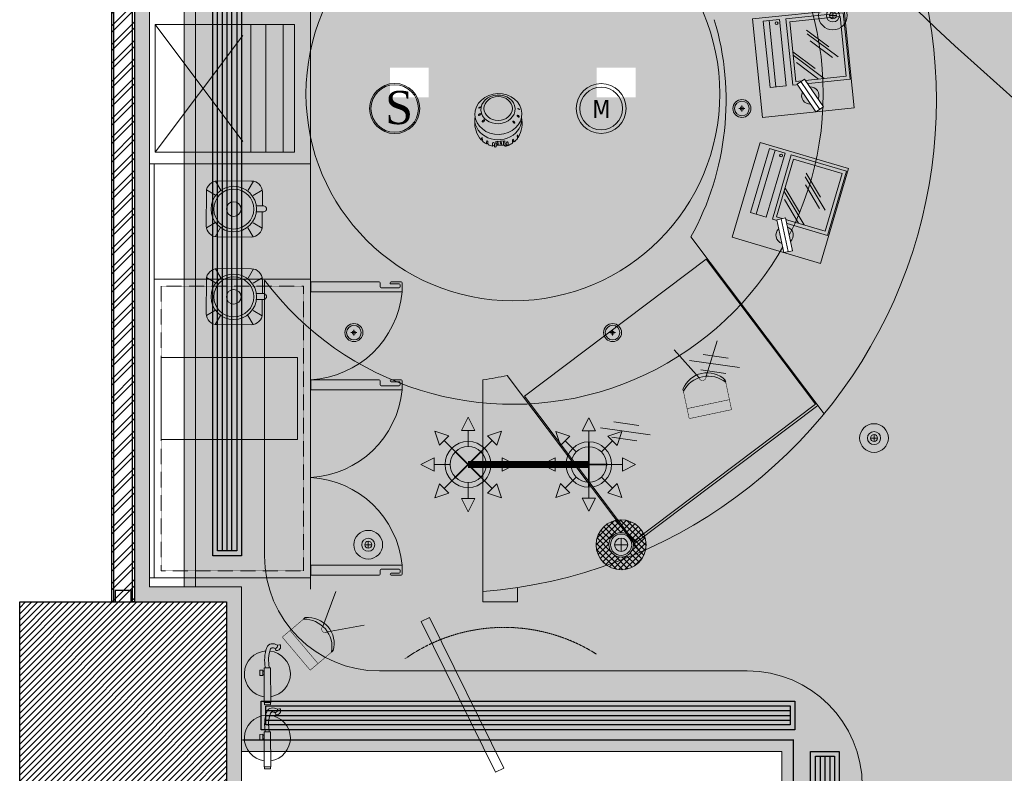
# Model space of a CAD drawing. Header units: millimetres. Extents: x 138182 to 148194, y 4376 to 21165.
# Tile 5 of 9: x 139629 to 143912, y 11531 to 14807. Entities that reach past the tile are written whole.
import ezdxf
from ezdxf.lldxf.tags import DXFTag

# ---------------------------------------------------------------- set-up
doc = ezdxf.new("R2010")
doc.units = ezdxf.units.MM
doc.header["$LTSCALE"] = 2.5
for name, pattern in [('( Hidden )', [0.375, 0.25, -0.125]), ('DASHED', [19.049999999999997, 12.7, -6.35]), ('HIDDEN', [0.375, 0.25, -0.125]), ('HIDDEN2', [4.7624999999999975, 3.174999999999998, -1.587499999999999]), ('HIDDENX2', [19.049999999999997, 12.7, -6.35])]:
    doc.linetypes.add(name, pattern=pattern)
for name, color, linetype, lineweight in [('00-ABM-SPR-68-D', 6, 'Continuous', 0), ('CCTV Legend', 7, 'Continuous', 5), ('Dimension', 40, 'Continuous', 0), ('ELEC', 1, 'Continuous', 5), ('Electrical', 1, 'Continuous', 5), ('ELEVATION 1', 143, 'Continuous', 18), ('FAS Legend', 6, 'Continuous', 0), ('HATCH', 252, 'Continuous', 9), ('HATCH LIGHT', 250, 'Continuous', 0), ('HATCH MEDIUM', 251, 'Continuous', 5), ('MEP CCTV', 3, 'Continuous', 0), ('MUSIC-SPEAKER', 6, 'Continuous', 25), ('Smoke Detector Belw for Celing', 1, 'Continuous', 15), ('Speaker', 1, 'Continuous', 0), ('SPRINKLER PENDANT EXIS.', 6, 'Continuous', 0), ('WALL', 132, 'Continuous', 25), ('WIFI', 6, 'Continuous', 0)]:
    doc.layers.add(name, color=color, linetype=linetype, lineweight=lineweight)
for name, color, linetype in [('2', 2, 'Continuous'), ('FIRE SPRINKLER PIPE', 1, 'Continuous'), ('MEPTEK-HVAC- LINEAR GRILL', 5, 'Continuous')]:
    doc.layers.add(name, color=color, linetype=linetype)
doc.styles.add('style3', font='comic.ttf')
doc.styles.add('Tahoma', font='tahoma.ttf', dxfattribs={"height": 9})
tags = doc.linetypes.add('DOT2', pattern=[3.174999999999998, 0, -3.174999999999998]).pattern_tags.tags
tags[6:7] = [DXFTag(74, 4), DXFTag(75, 0), DXFTag(340, '0'), DXFTag(46, 1.0), DXFTag(50, 0.0), DXFTag(44, 0.0), DXFTag(45, 0.0)]
tags[4:5] = [DXFTag(74, 4), DXFTag(75, 0), DXFTag(340, '0'), DXFTag(46, 1.0), DXFTag(50, 0.0), DXFTag(44, 0.0), DXFTag(45, 0.0)]

# ---------------------------------------------------------------- blocks, each defined once
blk = doc.blocks.new('hatch')
h = blk.add_hatch()
h.set_pattern_fill('FLEX', color=256, scale=10)
h.set_pattern_definition([(0, (-140.1241893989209, -20916.01759239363), (0, 63.5), [63.5, -63.5]), (45, (-76.62418939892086, -20916.01759239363), (0, 63.499999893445), [15.875, -58.052561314, 15.875, -89.80256131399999])])
edge = h.paths.add_edge_path()
edge.add_arc((215877.7525466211, 2464.580589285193), 12279.95709463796, 199.7789586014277, 238.7556541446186, ccw=False)
edge.add_line((204322.2502413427, -1690.863155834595), (203976.0716136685, -1690.863155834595))
edge.add_line((203976.0716136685, -1690.863155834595), (203976.0716136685, -9185.352777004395))
edge.add_line((203976.0716136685, -9185.352777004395), (204226.0716136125, -9185.352777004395))
edge.add_line((204226.0716136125, -9185.352777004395), (204226.0716136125, -9935.352777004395))
edge.add_line((204226.0716136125, -9935.352777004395), (204226.0716136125, -9900.352777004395))
edge.add_line((204226.0716136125, -9900.352777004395), (206576.0716136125, -9900.352777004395))
edge.add_line((206576.0716136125, -9900.352777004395), (206576.0716136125, -14735.35277710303))
edge.add_line((206576.0716136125, -14735.35277710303), (209508.275232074, -14735.35277710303))
edge.add_line((209508.275232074, -14735.35277710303), (209508.275232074, -8034.329115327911))
edge = h.paths.add_edge_path(flags=16)
edge.add_arc((208658.275232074, -12135.35277710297), 500.0000000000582, 270.0000000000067, 359.9999999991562, ccw=False)
edge.add_line((208658.275232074, -12635.35277710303), (207426.0716136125, -12635.35277710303))
edge.add_arc((207426.0716136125, -12135.35277710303), 500, 180, 270, ccw=False)
edge.add_line((206926.0716136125, -12135.35277710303), (206926.0716136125, -10050.35277700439))
edge.add_arc((206427.4942636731, -10048.93012694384), 498.5793796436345, 359.8365115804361, 450.1634884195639)
edge.add_line((206426.0716136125, -9550.352777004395), (204826.0716136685, -9550.352777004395))
edge.add_arc((204826.0716136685, -9050.352777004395), 500, 180, 270, ccw=False)
edge.add_line((204326.0716136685, -9050.352777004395), (204326.0716136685, -7850.770101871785))
edge.add_arc((205406.2731338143, -7041.038865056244), 1350.000000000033, 216.8556406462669, 503.144359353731)
edge.add_line((204326.0716136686, -6231.307628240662), (204326.0716136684, -2641.737441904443))
edge.add_arc((215877.7525466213, 2464.580589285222), 12629.95709463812, 203.84739980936, 236.6434316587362)
edge.add_arc((208658.2752321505, -8502.411733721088), 499.9999999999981, -8.373035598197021e-10, 56.643431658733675, ccw=False)
edge.add_line((209158.2752321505, -8502.411733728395), (209158.275232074, -12135.35277711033))
edge = h.paths.add_edge_path(flags=16)
edge.add_arc((205406.2731338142, -7041.038865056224), 900, 0, 360)
h = blk.add_hatch()
h.set_pattern_fill('GRASS', color=256, scale=5)
h.set_pattern_definition([(90, (0, 0), (-89.8025612, 89.8025612), [23.8125, -155.7926224]), (45, (0, 0), (-89.80256121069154, 89.80256121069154), [23.8125, -103.1875]), (135, (0, 0), (-89.80256121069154, -89.80256121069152), [23.8125, -103.1875])])
edge = h.paths.add_edge_path()
edge.add_arc((208658.2752321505, -8502.411733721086), 500, 359.9999999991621, 416.6434316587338)
edge.add_arc((215877.7525466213, 2464.580589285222), 12629.9570946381, 203.8473998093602, 236.6434316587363, ccw=False)
edge.add_line((204326.0716136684, -2641.737441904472), (204326.0716136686, -6231.307628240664))
edge.add_arc((205406.2731338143, -7041.038865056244), 1350.000000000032, -143.14435935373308, 143.1443593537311, ccw=False)
edge.add_line((204326.0716136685, -7850.770101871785), (204326.0716136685, -9050.352777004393))
edge.add_arc((204826.0716136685, -9050.352777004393), 500, 180, 270)
edge.add_line((204826.0716136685, -9550.352777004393), (206426.0716136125, -9550.352777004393))
edge.add_arc((206426.0716136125, -10050.3527770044), 500.0000000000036, 3.979039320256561e-13, 90, ccw=False)
edge.add_line((206926.0716136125, -10050.35277700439), (206926.0716136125, -12135.35277710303))
edge.add_arc((207426.0716136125, -12135.35277710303), 500, 180, 270)
edge.add_line((207426.0716136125, -12635.35277710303), (208658.275232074, -12635.35277710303))
edge.add_arc((208658.275232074, -12135.352777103), 500.0000000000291, 270.0000000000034, 359.9999999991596)
edge.add_line((209158.275232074, -12135.35277711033), (209158.2752321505, -8502.411733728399))
edge = h.paths.add_edge_path(flags=17)
edge.add_arc((205406.2731338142, -7041.038865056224), 900, 0, 360)
h.paths.add_polyline_path([(204871.1371718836, -7057.170748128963), (205040.0222840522, -7057.170748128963), (205040.0222840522, -6927.646614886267), (204871.1371718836, -6927.646614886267)], flags=16)
h.paths.add_polyline_path([(205771.1371718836, -7057.170748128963), (205940.0222840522, -7057.170748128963), (205940.0222840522, -6927.646614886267), (205771.1371718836, -6927.646614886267)], flags=16)
blk.add_line((203976.0716136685, -9185.352777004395), (203976.0716136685, -1690.863155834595))
blk.add_lwpolyline([(204322.2502413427, -1690.86315583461, 0.1717267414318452), (209508.275232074, -8034.329115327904), (209508.275232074, -14735.35277710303), (206576.0716136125, -14735.35277710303), (206576.0716136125, -9900.352777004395), (204226.0716136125, -9900.352777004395)], format="xyb")
blk.add_lwpolyline([(204326.0716136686, -6231.30762824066), (204326.0716136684, -2641.737441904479, 0.1440845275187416), (208933.199105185, -8084.779282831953, -0.2523121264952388), (209158.2752321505, -8502.411733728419), (209158.275232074, -12135.35277711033, -0.4142135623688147), (208658.275232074, -12635.35277710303), (207426.0716136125, -12635.35277710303, -0.414213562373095), (206926.0716136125, -12135.35277710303), (206926.0716136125, -10050.35277700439, 0.414213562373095), (206426.0716136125, -9550.352777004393), (204826.0716136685, -9550.352777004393, -0.414213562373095), (204326.0716136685, -9050.352777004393), (204326.0716136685, -7850.770101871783, 3.001244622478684)], format="xyb", close=True)
blk.add_circle((205406.2731338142, -7041.038865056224), 900)
blk = doc.blocks.new('A$Cb31a83a8')
at = {"linetype": 'DASHED', "ltscale": 20}
for p, q in [((0, 606.0951333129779, -0.01341032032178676), (0, 416.0951333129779, -0.01341032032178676)), ((554.9505747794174, 606.0951333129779, -0.01341032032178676), (0, 606.0951333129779, -0.01341032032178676)), ((554.9505747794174, 416.0951333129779, -0.01341032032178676), (554.9505747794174, 606.0951333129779, -0.01341032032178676)), ((554.9505747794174, 557.0327770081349, -0.01341032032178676), (0, 557.0327770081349, -0.01341032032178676)), ((554.9505747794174, 482.0327770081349, -0.01341032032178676), (0, 482.0327770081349, -0.01341032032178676)), ((554.9505747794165, 0, -0.01341032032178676), (0, 416.0951333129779, -0.01341032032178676)), ((-9.094947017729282e-13, 0, -0.01341032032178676), (554.9505747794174, 416.0951333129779, -0.01341032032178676))]:
    blk.add_line(p, q, dxfattribs=at)
at = {"linetype": 'DASHED', "ltscale": 20, "elevation": -0.01341032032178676}
blk.add_lwpolyline([(0, 416.0951333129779), (554.9505747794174, 416.0951333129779), (554.9505747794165, 0), (-9.094947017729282e-13, 0)], close=True, dxfattribs=at)
blk = doc.blocks.new('BLENDOR')
for p, q in [((35.04230494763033, 300.0405404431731), (58.21467333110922, 260.5324594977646)), ((43.77481209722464, 300.8415646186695), (191.3748120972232, 300.8415646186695)), ((200.1073192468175, 300.0405404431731), (176.9349508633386, 260.5324594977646)), ((-3.424163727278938, 261.5740717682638), (35.70283583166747, 238.6252160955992)), ((238.5737879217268, 261.5740717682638), (199.4467883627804, 238.6252160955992)), ((-4.22518790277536, 105.2415646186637), (-4.22518790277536, 252.8415646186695)), ((239.3748120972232, 252.8415646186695), (239.3748120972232, 192.8610349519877)), ((211.6205267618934, 192.8610349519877), (241.8409115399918, 192.8610349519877)), ((211.6205267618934, 167.1051421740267), (241.8409115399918, 167.1051421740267)), ((239.3748120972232, 167.1051421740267), (239.3748120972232, 105.241564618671)), ((-3.424163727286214, 96.50905746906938), (35.70283583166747, 119.457913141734)), ((35.04230494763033, 58.04258879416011), (58.21467333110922, 97.55066973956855)), ((200.1073192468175, 58.04258879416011), (176.9349508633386, 97.55066973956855)), ((238.5737879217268, 96.50905746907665), (199.4467883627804, 119.457913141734)), ((191.3748120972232, 57.24156461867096), (43.77481209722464, 57.24156461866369))]:
    blk.add_line(p, q)
for radius in [98.9246781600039, 86.9246781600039, 31.88989332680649]:
    blk.add_circle((115.0754852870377, 178.5009014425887), radius)
for centre, radius, start, end in [((43.77481209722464, 252.8415646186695), 48, 90, 180), ((191.3748120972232, 252.8415646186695), 48, 0, 90), ((244.2242981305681, 179.9830885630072), 13.09664212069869, 259.5146240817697, 100.4853759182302), ((43.77481209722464, 105.2415646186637), 48, 180, 270), ((191.3748120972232, 105.241564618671), 48, 270, 0)]:
    blk.add_arc(centre, radius, start, end)
blk = doc.blocks.new('SDADFGSDF')
for p, q in [((68992.97907923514, 13820.01024217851), (68992.97907923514, 13120.01024217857)), ((70290.58524923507, 13800.01024217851), (70290.58524923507, 13120.01024217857))]:
    blk.add_line(p, q)
for points in [[(70792.97907923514, 13120.01024217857), (70792.97907923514, 13820.01024217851), (68992.97907923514, 13820.01024217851), (68992.97907923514, 13120.01024217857)], [(70792.97907923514, 13800.01024217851), (70792.97907923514, 13820.01024217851), (68992.97907923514, 13820.01024217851), (68992.97907923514, 13800.01024217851)]]:
    blk.add_lwpolyline(points, close=True)
at = {"linetype": 'DASHED', "ltscale": 0.03}
blk.add_lwpolyline([(70260.42567923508, 13770.01024217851), (70260.42567923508, 13150.01024217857), (69023.13864923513, 13150.01024217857), (69023.13864923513, 13770.01024217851)], close=True, dxfattribs=at)
for points in [[(69016.83455463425, 12730.53845641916, -0.4142135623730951), (69012.49755301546, 12734.87545803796), (69012.49755301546, 12769.57147098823, 0.414213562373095), (69008.16055139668, 12773.90847260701), (69008.16055139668, 12773.90847260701, 0.414213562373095), (69003.8235497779, 12769.57147098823), (69003.8235497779, 12730.53845641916), (69003.8235497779, 12726.20145480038, 0.414213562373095), (69008.16055139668, 12721.86445318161), (69047.19356596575, 12721.86445318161), (69047.19356596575, 13118.82458268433), (69003.8235497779, 13118.82458268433), (69003.8235497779, 12821.61549041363, 0.4142135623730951), (69008.16055139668, 12817.27848879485), (69025.50855787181, 12817.27848879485, -0.414213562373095), (69029.8455594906, 12812.94148717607), (69029.8455594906, 12734.87545803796, -0.414213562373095), (69025.50855787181, 12730.53845641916), (69016.83455463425, 12730.53845641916)], [(69840.8730363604, 12730.53845641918, 0.4142135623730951), (69845.21003797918, 12734.87545803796), (69845.21003797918, 12769.57147098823, -0.414213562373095), (69849.54703959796, 12773.90847260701), (69849.54703959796, 12773.90847260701, -0.414213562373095), (69853.88404121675, 12769.57147098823), (69853.88404121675, 12730.53845641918), (69853.88404121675, 12726.20145480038, -0.414213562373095), (69849.54703959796, 12721.86445318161), (69810.51402502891, 12721.86445318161), (69810.51402502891, 13118.82458268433), (69853.88404121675, 13118.82458268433), (69853.88404121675, 12821.61549041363, -0.4142135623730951), (69849.54703959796, 12817.27848879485), (69832.19903312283, 12817.27848879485, 0.414213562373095), (69827.86203150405, 12812.94148717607), (69827.86203150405, 12734.87545803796, 0.414213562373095), (69832.19903312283, 12730.53845641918), (69840.8730363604, 12730.53845641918)], [(70265.87829056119, 12730.53845641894, 0.4142135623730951), (70270.21529217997, 12734.87545803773), (70270.21529217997, 12769.571470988, -0.414213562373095), (70274.55229379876, 12773.9084726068), (70274.55229379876, 12773.9084726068, -0.414213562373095), (70278.88929541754, 12769.571470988), (70278.88929541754, 12730.53845641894), (70278.88929541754, 12726.20145480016, -0.414213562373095), (70274.55229379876, 12721.86445318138), (70235.51927922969, 12721.86445318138), (70235.51927922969, 13118.8245826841), (70278.88929541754, 13118.8245826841), (70278.88929541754, 12821.61549041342, -0.4142135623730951), (70274.55229379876, 12817.27848879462), (70257.2042873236, 12817.27848879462, 0.414213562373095), (70252.86728570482, 12812.94148717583), (70252.86728570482, 12734.87545803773, 0.414213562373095), (70257.2042873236, 12730.53845641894), (70265.87829056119, 12730.53845641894)]]:
    blk.add_lwpolyline(points, format="xyb")
at = {"linetype": 'DOT2', "ltscale": 0.05}
for centre, radius, start, end in [((69008.13682543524, 13141.34443554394), 421.2942968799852, 275.3193321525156, 356.9358527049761), ((69849.57076555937, 13141.34443554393), 421.2942968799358, 183.064147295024, 264.6806678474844), ((70274.57601976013, 13141.34443554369), 421.2942968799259, 183.064147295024, 264.6806678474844)]:
    blk.add_arc(centre, radius, start, end, dxfattribs=at)
blk = doc.blocks.new('fe')
for p, q in [((-120.1766559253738, 44.70558930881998), (-121.9439615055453, 54.24889229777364)), ((-105.5614104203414, 35.20471108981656), (-98.87035802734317, 37.24250937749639))]:
    blk.add_line(p, q)
for points in [[(-22.06789544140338, 14.16045847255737), (128.9422092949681, 14.16045847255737), (128.9422092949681, -14.16045847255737), (-22.06789544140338, -14.16045847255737)], [(128.9422092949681, 13.24089506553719), (138.3485272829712, 13.24089506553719), (138.3485272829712, -13.24089506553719), (128.9422092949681, -13.24089506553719)], [(-11.98682391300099, -20.0721128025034), (11.98682391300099, -20.0721128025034), (11.98682391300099, -32.14981809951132), (-11.98682391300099, -32.14981809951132)], [(-8.052146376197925, -14.16045847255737), (8.052146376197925, -14.16045847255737), (8.052146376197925, -20.0721128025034), (-8.052146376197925, -20.0721128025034)]]:
    blk.add_lwpolyline(points, close=True)
for centre, radius, start, end in [((4.784059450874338, 0), 100, 8.140707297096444, 173.3120532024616), ((-87.77755919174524, 23.6440291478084), 38.64312080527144, 146.9734630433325, 188.4435724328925), ((-119.0950228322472, 54.7764816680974), 2.897378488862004, 111.4977863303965, 190.4916351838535), ((-117.3282643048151, 33.09549404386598), 11.95439864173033, 10.16238508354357, 103.7845410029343), ((-113.8758932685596, 41.52544804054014), 17.13919037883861, 353.9086583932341, 111.4977863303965), ((-101.5939094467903, 21.59307063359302), 24.67537348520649, 188.4435724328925, 251.1420191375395), ((-87.77755919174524, 23.6440291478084), 21.21119354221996, 146.9734630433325, 188.4435724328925), ((-101.5939094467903, 21.59307063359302), 7.24344622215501, 188.4435724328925, 251.1420191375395), ((-53.43427734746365, 152.4164030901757), 146.6477502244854, 249.8567409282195, 282.3503720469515), ((-99.71449078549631, 40.01419514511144), 2.897378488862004, 286.9384141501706, 353.9086583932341), ((-54.14073894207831, 149.9862411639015), 161.5506348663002, 249.9338390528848, 281.4510814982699), ((4.784059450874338, 0), 100, 183.6163695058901, 351.8592927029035)]:
    blk.add_arc(centre, radius, start, end)
blk = doc.blocks.new('pos')
blk.add_line((206081.2549899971, 97081.16222374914), (206370.8199452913, 97081.1622237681))
for points in [[(206370.819945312, 97036.09617025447), (206370.8199452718, 97106.6343474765), (206081.2549899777, 97106.63434748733), (206081.2549900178, 97036.09617023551)], [(206080.6152871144, 96757.04897257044), (206371.0268744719, 96757.048972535), (206371.0268744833, 97007.66610385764), (206080.6152871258, 97007.66610386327)], [(206095.6152871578, 96992.66610386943), (206095.6152871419, 96772.04897257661), (206356.0268744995, 96772.04897256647), (206356.0268745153, 96992.66610388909)]]:
    blk.add_lwpolyline(points, close=True)
for points in [[(206209.6190680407, 96992.09264427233), (206095.6152871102, 96868.17520323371)], [(206177.1360794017, 96981.74194153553), (206095.6152871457, 96893.13217896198)], [(206225.3264706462, 96992.66610387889), (206143.1764979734, 96903.37244786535)], [(206297.0379891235, 96922.50196073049), (206183.034208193, 96798.58451969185)], [(206312.7453916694, 96923.07542036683), (206230.5954189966, 96833.78176429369)], [(206264.5550004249, 96912.15125802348), (206183.0342081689, 96823.54149542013)]]:
    blk.add_lwpolyline(points)
blk.add_circle((206356.0076360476, 97049.74419047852), 6.269561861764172)
for start, end in [(59.53194584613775, 177.1175046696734), (239.5319458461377, 357.1175046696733)]:
    blk.add_arc((206028.2292604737, 96936.58282921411), 37.63499350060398, start, end)
blk.add_wipeout([(206101.74856004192, 96954.05760205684), (206083.24430268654, 96988.38823647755), (205954.70996098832, 96919.10805631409), (205973.21421834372, 96884.7774218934)])
for p, q in [((206083.2443026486, 96988.38823648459), (205954.7099609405, 96919.10805633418)), ((205963.9620895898, 96901.9427391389), (206092.4964313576, 96971.22291928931)), ((206101.7485600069, 96954.05760209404), (206083.2443026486, 96988.38823648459)), ((206101.7485600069, 96954.05760209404), (205973.2142183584, 96884.77742191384)), ((205973.2142183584, 96884.77742191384), (205954.7099609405, 96919.10805633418))]:
    blk.add_line(p, q)
blk.add_lwpolyline([(206385.2174785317, 97152.63434405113), (205955.0825501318, 97152.63444739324), (205955.0824539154, 96752.15870265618), (206385.2173823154, 96752.15859931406)], close=True)
blk = doc.blocks.new('furniture 1')
for p, q in [((196193.6634962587, -9279.125023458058), (196193.6634962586, -5846.664852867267)), ((198009.864425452, -8273.96971126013), (197901.4845209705, -8258.742710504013)), ((198059.3691381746, -8314.93093517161), (197842.6093292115, -8284.476933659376)), ((197049.5743368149, -8349.32274421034), (197628.769078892, -9117.870669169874)), ((198000.4939464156, -8340.665158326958), (197892.114041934, -8325.438157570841)), ((196943.6634962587, -8368.813267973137), (196943.6634962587, -9334.33518461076)), ((197601.4273368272, -9081.59023082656), (198400.0367056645, -8479.740518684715)), ((197621.6895169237, -8566.506926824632), (197513.3096124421, -8551.279926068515)), ((197671.1942296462, -8607.468150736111), (197454.4344206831, -8577.014149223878)), ((197612.3190378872, -8633.20237389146), (197503.9391334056, -8617.975373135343)), ((197093.6634962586, -9334.335184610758), (197093.6634962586, -9271.621971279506)), ((197093.6634962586, -9334.335184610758), (196943.6634962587, -9334.33518461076))]:
    blk.add_line(p, q)
blk.add_lwpolyline([(196137.6554703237, -8628.018201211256), (196137.6554703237, -8272.018201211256), (195543.6554703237, -8272.018201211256), (195543.6554703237, -8628.018201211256)], close=True)
at = {"ltscale": 1.5}
blk.add_lwpolyline([(197034.4221144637, -10056.72833495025), (196711.019324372, -9402.273878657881), (196675.3892012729, -9419.880728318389), (196998.7919913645, -10074.33518461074)], close=True, dxfattribs=at)
for radius, start, end in [(2141.464523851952, 274.5531385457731, 41.61463171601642), (1226.464523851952, 331.0614090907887, 16.63362804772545), (1226.464523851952, 277.9111141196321, 282.9435683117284)]:
    blk.add_arc((196774.8569904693, -7154.021272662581), radius, start, end)
at = {"linetype": 'HIDDEN2', "ltscale": 0.15}
blk.add_arc((197036.206431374, -10194.97487119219), 750.0000000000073, 57.6107503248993, 125.0698571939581, dxfattribs=at)
for name, p, rotation in [('A$Cb31a83a8', (195517.7282914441, -6824.174448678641, 0.01341032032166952), 270), ('BLENDOR', (195743.8894497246, -7804.236481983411, -0.01341032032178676), 359.722747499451), ('BLENDOR', (195743.8894497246, -8185.736481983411, -0.01341032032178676), 359.722747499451), ('fe', (196005.9160727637, -9642.5585734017), 270.4202872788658), ('fe', (196005.9160727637, -9921.709666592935), 270.4202872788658)]:
    blk.add_blockref(name, p, dxfattribs=dict(rotation=rotation))
at = {"linetype": 'HIDDENX2', "ltscale": 10, "rotation": 90}
blk.add_blockref('SDADFGSDF', (209313.6657125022, -78222.1041026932), dxfattribs=at)
for p, rotation in [((315918.7860210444, -202135.0795748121), 95.8853618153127), ((232800.6531857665, -232797.6139801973), 73.52935216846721)]:
    blk.add_blockref('pos', p, dxfattribs=dict(rotation=rotation))
blk.add_line((197848.1837056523, -7747.473032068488), (198427.3784477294, -8516.020957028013))
blk.add_lwpolyline([(197914.5638891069, -7843.862272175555), (198390.0251670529, -8474.763669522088), (197599.4018953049, -9070.594894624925), (197123.9406173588, -8439.693497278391)], close=True)
blk = doc.blocks.new('*U53')
for points in [[(0, 0), (7713.285819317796, 0), (7713.285819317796, -10), (0, -10)], [(0, -100), (7713.285819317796, -100), (7713.285819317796, -90), (0, -90)]]:
    blk.add_lwpolyline(points, close=True)
at = {"color": 8}
blk.add_lwpolyline([(7663.285819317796, -15.00000000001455), (7713.285819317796, -15.00000000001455), (7713.285819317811, -85.00000000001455), (7663.285819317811, -85.00000000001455)], close=True, dxfattribs=at)
blk = doc.blocks.new('wall')
at = {"layer": 'HATCH LIGHT'}
h = blk.add_hatch(dxfattribs=at)
h.set_pattern_fill('ANSI32', color=256, scale=6)
h.set_pattern_definition([(45, (64811.69935972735, -20916.01759239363), (-40.41115254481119, 40.41115254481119), []), (45, (64838.64013972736, -20916.01759239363), (-40.41115254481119, 40.41115254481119), [])])
h.paths.add_polyline_path([(203761.0716136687, -1537.066957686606), (203661.0716136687, -1537.066957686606), (203661.0716136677, -9250.352777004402), (203761.0716136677, -9250.352777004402)])
h = blk.add_hatch(dxfattribs=at)
h.set_pattern_fill('ANSI36', color=256, scale=7)
h.set_pattern_definition([(45, (64811.69935972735, -20916.01759239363), (11.78658615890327, 43.2174825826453), [55.5625, -11.1125, 0, -11.1125])])
h.paths.add_polyline_path([(203826.0716136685, -1690.863155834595), (204533.147589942, -1690.863155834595), (204531.8784311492, -1687.069841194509), (204481.6907993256, -1537.066957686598), (203761.0716136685, -1537.066957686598), (203761.0716136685, -9250.352777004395), (204161.0716136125, -9250.352777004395), (204161.0716136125, -10050.35277700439), (204226.0716136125, -10050.35277700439), (204226.0716136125, -9185.352777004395), (203826.0716136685, -9185.352777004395)])
h = blk.add_hatch(dxfattribs=at)
h.set_pattern_fill('ANSI31', color=256, scale=6)
h.set_pattern_definition([(45, (64811.69935972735, -20916.01759239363), (-13.47038418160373, 13.47038418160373), [])])
h.paths.add_polyline_path([(204161.0716136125, -9250.352777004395), (203261.0716136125, -9250.352777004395), (203261.0716136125, -10150.35277700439), (204161.0716136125, -10150.35277700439)])
at = {"layer": 'ELEVATION 1'}
for p, q in [((203826.0716136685, -9185.352777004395), (203826.0716136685, -1690.863155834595)), ((203826.0716136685, -9185.352777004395), (204226.0716136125, -9185.352777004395)), ((204226.0716136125, -10050.35277700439), (204226.0716136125, -9185.352777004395))]:
    blk.add_line(p, q, dxfattribs=at)
at = {"layer": 'HATCH'}
for p, q in [((204226.0716136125, -9185.352777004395), (203976.0716136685, -9185.352777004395)), ((204226.0716136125, -9835.352777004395), (204226.0716136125, -9185.352777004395))]:
    blk.add_line(p, q, dxfattribs=at)
at = {"layer": 'HATCH MEDIUM', "linetype": '( Hidden )'}
blk.add_lwpolyline([(204515.9667851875, -360.9740200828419, 0.0121040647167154), (204666.6679510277, -908.0491653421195), (204888.7708374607, -1571.879519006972, 0.1712228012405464), (209864.8845784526, -7577.92111328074), (210475.8443302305, -7919.576174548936, 0.03153968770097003), (211826.6300441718, -8517.890621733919)], format="xyb", dxfattribs=at)
at = {"layer": 'HATCH MEDIUM', "linetype": '( Hidden )', "ltscale": 2}
blk.add_lwpolyline([(204152.128335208, -451.7847150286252, 0.01222071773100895), (204309.2819670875, -1021.764262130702), (204534.9103264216, -1696.131695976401, 0.1714629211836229), (209677.0061526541, -7902.509409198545), (210297.6637615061, -8249.587613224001, 0.03165643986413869), (211696.6679567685, -8869.65027808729, 0.03165643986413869)], format="xyb", dxfattribs=at)
at = {"layer": 'WALL'}
blk.add_lwpolyline([(203261.0716136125, -9250.352777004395), (204161.0716136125, -9250.352777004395), (204161.0716136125, -10150.35277700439), (203261.0716136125, -10150.35277700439)], close=True, dxfattribs=at)
at = {"layer": 'WALL', "xscale": -1, "rotation": 90}
blk.add_blockref('*U53', (203661.0716136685, -1537.066957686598), dxfattribs=at)
blk = doc.blocks.new('*U63')
at = {"color": 8}
for p, q in [((25, 100), (3086.000000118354, 100)), ((25, 75), (3086.000000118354, 75)), ((25, 50), (3086.000000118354, 50))]:
    blk.add_line(p, q, dxfattribs=at)
blk.add_lwpolyline([(0, 0), (0, 150), (3111.000000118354, 150), (3111.000000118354, 0)], close=True)
at = {"color": 1}
blk.add_lwpolyline([(25, 25), (25, 125), (3086.000000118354, 125), (3086.000000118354, 25)], close=True, dxfattribs=at)
blk = doc.blocks.new('*U59')
at = {"color": 8}
for p, q in [((25, 100), (2761.406080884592, 100)), ((25, 75), (2761.406080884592, 75)), ((25, 50), (2761.406080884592, 50))]:
    blk.add_line(p, q, dxfattribs=at)
blk.add_lwpolyline([(0, 0), (0, 150), (2786.406080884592, 150), (2786.406080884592, 0)], close=True)
at = {"color": 1}
blk.add_lwpolyline([(25, 25), (25, 125), (2761.406080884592, 125), (2761.406080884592, 25)], close=True, dxfattribs=at)
blk = doc.blocks.new('*U61')
at = {"color": 8}
for p, q in [((25, 100), (7228.999999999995, 100)), ((25, 75), (7228.999999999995, 75)), ((25, 50), (7228.999999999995, 50))]:
    blk.add_line(p, q, dxfattribs=at)
blk.add_lwpolyline([(0, 0), (0, 150), (7253.999999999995, 150), (7253.999999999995, 0)], close=True)
at = {"color": 1}
blk.add_lwpolyline([(25, 25), (25, 125), (7228.999999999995, 125), (7228.999999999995, 25)], close=True, dxfattribs=at)
blk = doc.blocks.new('hvac1')
at = {"layer": 'MEPTEK-HVAC- LINEAR GRILL'}
for name, p, xscale, yscale, zscale, rotation in [('*U61', (204283.5802587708, -9643.446357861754, -7.415310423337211), 0.8333333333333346, 0.8333333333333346, 0.8333333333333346, 90), ('*U63', (206758.5802587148, -10494.42698480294, -7.415310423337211), 0.8333333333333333, 0.8333333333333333, 0.8333333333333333, 270)]:
    blk.add_blockref(name, p, dxfattribs=dict(at, xscale=xscale, yscale=yscale, zscale=zscale, rotation=rotation))
at = {"layer": 'MEPTEK-HVAC- LINEAR GRILL', "xscale": 0.8333333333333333, "yscale": 0.8333333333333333, "zscale": 0.8333333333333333}
blk.add_blockref('*U59', (204368.5802587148, -10400.26031813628, -7.415310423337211), dxfattribs=at)
blk = doc.blocks.new('FSDT')
at = {"layer": '00-ABM-SPR-68-D', "lineweight": 0}
h = blk.add_hatch(color=256, dxfattribs=at)
h.paths.add_polyline_path([(100351.3833612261, 14853.84673366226, 1), (100211.3461254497, 14993.88396943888, 1)])
h.paths.add_polyline_path([(100226.6148946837, 14978.61520020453, -1), (100336.1145919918, 14869.11550289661, -1)], flags=16)
at = {"layer": 'SPRINKLER PENDANT EXIS.'}
h = blk.add_hatch(color=4, dxfattribs=at)
h.paths.add_polyline_path([(99856.24205344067, 14923.85704950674, 1), (99656.24205413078, 14923.87365359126, 1)])
h.paths.add_polyline_path([(99678.04878160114, 14923.87184318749, -1), (99834.43532596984, 14923.85885991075, -1)], flags=16)
at = {"layer": '00-ABM-SPR-68-D', "lineweight": 0}
for p, q in [((100281.364743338, 15127.00596130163), (100252.6970408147, 15069.85464383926)), ((100281.364743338, 15127.00596130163), (100310.0324458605, 15069.85464383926)), ((100137.7226406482, 15067.50745423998), (100198.4058516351, 15047.36649696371)), ((100137.7226406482, 15067.50745423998), (100157.8635979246, 15006.82424325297)), ((100157.8635979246, 15006.82424325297), (100198.4058516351, 15047.36649696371)), ((100252.6970408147, 15069.85464383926), (100310.0324458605, 15069.85464383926)), ((100281.3647433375, 15001.29333005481), (100281.3647433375, 15069.85464383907)), ((100425.0068460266, 15067.50745423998), (100364.3236350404, 15047.36649696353)), ((100364.3236350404, 15047.36649696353), (100404.8658887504, 15006.82424325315)), ((100425.0068460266, 15067.50745423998), (100404.8658887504, 15006.82424325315)), ((100226.6148946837, 14978.61520020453), (100178.1347247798, 15027.09537010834)), ((100336.1145919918, 14978.61520020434), (100384.5947618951, 15027.09537010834)), ((100078.2241335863, 14923.86535155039), (100135.3754510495, 14952.5330540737)), ((100135.3754510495, 14952.5330540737), (100135.3754510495, 14895.19764902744)), ((100427.3540356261, 14952.53305407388), (100427.3540356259, 14895.19764902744)), ((100484.5053530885, 14923.86535155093), (100427.3540356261, 14952.53305407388)), ((100078.2241335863, 14923.86535155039), (100135.3754510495, 14895.19764902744)), ((100203.9367648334, 14923.86535155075), (100135.3754510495, 14923.86535155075)), ((100358.7927218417, 14923.86535155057), (100427.3540356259, 14923.86535155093)), ((100484.5053530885, 14923.86535155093), (100427.3540356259, 14895.19764902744)), ((100226.6148946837, 14869.11550289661), (100178.1347247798, 14820.63533299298)), ((100336.1145919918, 14869.11550289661), (100384.5947618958, 14820.6353329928)), ((100137.7226406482, 14780.22324886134), (100157.8635979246, 14840.90645984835)), ((100198.4058516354, 14800.3642061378), (100157.8635979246, 14840.90645984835)), ((100281.364743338, 14846.43737304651), (100281.364743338, 14777.87605926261)), ((100404.8658887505, 14840.90645984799), (100364.3236350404, 14800.36420613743)), ((100425.006846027, 14780.22324886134), (100404.8658887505, 14840.90645984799)), ((100137.7226406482, 14780.22324886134), (100198.4058516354, 14800.3642061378)), ((100310.032445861, 14777.87605926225), (100252.6970408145, 14777.87605926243)), ((100281.3647433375, 14720.72474179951), (100252.6970408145, 14777.87605926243)), ((100281.3647433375, 14720.72474179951), (100310.032445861, 14777.87605926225)), ((100425.006846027, 14780.22324886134), (100364.3236350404, 14800.36420613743))]:
    blk.add_line(p, q, dxfattribs=at)
at = {"layer": '00-ABM-SPR-68-D', "lineweight": 0, "const_width": 7.687165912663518}
for points in [[(100281.364743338, 14824.84407251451), (100281.3647433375, 15022.88663058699)], [(100199.0532550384, 14923.86535155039), (100363.676231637, 14923.86535155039)]]:
    blk.add_lwpolyline(points, dxfattribs=at)
at = {"layer": '00-ABM-SPR-68-D', "lineweight": 0}
for radius in [99.02127903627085, 77.42797850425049]:
    blk.add_circle((100281.3647433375, 14923.86535155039), radius, dxfattribs=at)
at = {"layer": 'FIRE SPRINKLER PIPE', "const_width": 30}
blk.add_lwpolyline([(100281.3647433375, 14923.8653515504), (99756.24205378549, 14923.86535154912)], dxfattribs=at)
at = {"layer": 'SPRINKLER PENDANT EXIS.', "color": 4}
for p, q in [((99756.25908529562, 15129.01379138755), (99727.30324122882, 15071.29999712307)), ((99756.25908529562, 15129.01379138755), (99785.2053461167, 15071.29519006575)), ((99611.19224392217, 15068.93924760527), (99672.47355563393, 15048.59413052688)), ((99611.19224392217, 15068.93924760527), (99631.52718552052, 15007.65455861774)), ((99631.52718552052, 15007.65455861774), (99672.47355563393, 15048.59413052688)), ((99727.30324122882, 15071.29999712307), (99785.2053461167, 15071.29519006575)), ((99756.24854542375, 15002.05862373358), (99756.2542936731, 15071.29759359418)), ((99901.31594984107, 15068.91516141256), (99840.03126085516, 15048.5802198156)), ((99840.03126085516, 15048.5802198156), (99880.9708327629, 15007.63384970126)), ((99901.31594984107, 15068.91516141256), (99880.9708327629, 15007.63384970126)), ((99700.95565106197, 14979.16093483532), (99652.00037057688, 15028.12434457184)), ((99811.53763707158, 14979.15175427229), (99860.5010468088, 15028.10703475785)), ((99551.09361394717, 14923.88238305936), (99608.81221526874, 14952.82864387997)), ((99608.80740821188, 14894.92653899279), (99608.81221526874, 14952.82864387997)), ((99903.67669935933, 14952.80416410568), (99903.67189230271, 14894.90205921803)), ((99961.39049362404, 14923.84832003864), (99903.67669935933, 14952.80416410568)), ((99551.09361394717, 14923.88238305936), (99608.80740821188, 14894.92653899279)), ((99678.04878160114, 14923.87184318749), (99608.80981174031, 14923.87759143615)), ((99834.43532596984, 14923.85885991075), (99903.67429583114, 14923.85311166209)), ((99961.39049362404, 14923.84832003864), (99903.67189230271, 14894.90205921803)), ((99700.94647049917, 14868.57894882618), (99651.98306076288, 14819.62366834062)), ((99811.52845650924, 14868.56976826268), (99860.48373699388, 14819.60635852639)), ((99611.16815773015, 14778.81554168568), (99631.51327480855, 14840.0968533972)), ((99631.51327480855, 14840.0968533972), (99672.45284671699, 14799.15048328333)), ((99756.23556214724, 14845.67207936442), (99756.22981389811, 14776.43310950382)), ((99880.9569220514, 14840.07614448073), (99840.01055193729, 14799.13657257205)), ((99901.29186364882, 14778.79145549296), (99880.9569220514, 14840.07614448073)), ((99611.16815773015, 14778.81554168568), (99672.45284671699, 14799.15048328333)), ((99756.22502227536, 14718.71691171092), (99727.27876145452, 14776.43551303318)), ((99785.18086634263, 14776.43070597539), (99727.27876145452, 14776.43551303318)), ((99756.22502227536, 14718.71691171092), (99785.18086634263, 14776.43070597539)), ((99901.29186364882, 14778.79145549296), (99840.01055193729, 14799.13657257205))]:
    blk.add_line(p, q, dxfattribs=at)
at = {"layer": 'SPRINKLER PENDANT EXIS.', "color": 4, "const_width": 7.763145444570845}
for points in [[(99697.45888722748, 14865.09194458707), (99815.02522034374, 14982.6387585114)], [(99811.52845650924, 14868.56976826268), (99700.95565106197, 14979.16093483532)]]:
    blk.add_lwpolyline(points, dxfattribs=at)
at = {"layer": 'SPRINKLER PENDANT EXIS.', "color": 4}
for radius in [99.99999999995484, 78.19327245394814]:
    blk.add_circle((99756.24205378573, 14923.86535154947), radius, dxfattribs=at)
blk = doc.blocks.new('6W speaker')
at = {"layer": 'MUSIC-SPEAKER', "lineweight": 0, "ltscale": 0.5}
for radius in [7.427768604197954, 6.366658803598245]:
    blk.add_circle((-0.1334454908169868, 0), radius, dxfattribs=at)
at = {"layer": 'MUSIC-SPEAKER', "lineweight": 0, "ltscale": 0.5, "style": 'Tahoma'}
blk.add_text('M', height=5.305549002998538, dxfattribs=at).set_placement((-2.819354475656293, -2.779351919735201))
blk = doc.blocks.new('CBDF')
at = {"layer": 'Speaker', "xscale": 14.60746208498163, "yscale": 14.60746208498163, "zscale": 14.60746208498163}
for p in [(142159.9511493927, 14421.12307157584), (144411.8007383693, 10577.32796074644), (141739.9334713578, 9021.128996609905)]:
    blk.add_blockref('6W speaker', p, dxfattribs=at)
blk = doc.blocks.new('dome camera')
at = {"layer": 'MEP CCTV', "color": 3, "lineweight": 0}
for p, q in [((-1802888.5, -38093.50000000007), (-1802912.195889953, -38093.5)), ((-1802888.5, -38093.5), (-1802897.995752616, -38105.96275509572)), ((-1802890, -38531), (-1802912.195889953, -38531))]:
    blk.add_line(p, q, dxfattribs=at)
for points in [[(-1803194.5, -38093.5, 5, 5, 0), (-1803091, -38093.5, 50, 50, 0)], [(-1803194.5, -38093.5, 5, 5, 0), (-1803194.5, -38531, 50, 50, 0)], [(-1803091, -38093.5, 5, 5, 0), (-1802888.5, -38093.5, 50, 50, 0)], [(-1803091, -38093.5, 5, 5, 0), (-1803091, -38531, 50, 50, 0)], [(-1803194.5, -38531, 5, 5, 0), (-1803091, -38531, 50, 50, 0)], [(-1803091, -38531, 5, 5, 0), (-1802888.5, -38531, 50, 50, 0)]]:
    blk.add_lwpolyline(points, format="xyseb", dxfattribs=at)
for points in [[(-1802811.000919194, -38276.20904258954), (-1802483.768850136, -38090.02365510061)], [(-1802811.000919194, -38348.29095741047), (-1802483.768850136, -38534.47634489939)]]:
    blk.add_lwpolyline(points, dxfattribs=at)
at = {"layer": 'MEP CCTV', "color": 3, "lineweight": 0, "const_width": 5}
blk.add_lwpolyline([(-1802811.00091963, -38276.20904260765, 0.4021033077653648), (-1802845.957872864, -38312.648516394, 0.4012830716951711), (-1802811.1038584, -38349.08356769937, 0.4012830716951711)], format="xyb", dxfattribs=at)
at = {"layer": 'MEP CCTV', "color": 3, "lineweight": 0}
for centre, radius, start, end in [((-1803091.612858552, -38312.25), 282.9169685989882, 309.3583249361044, 50.64167506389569), ((-1803036.974620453, -38311.74351558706), 263.9601201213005, 303.8352088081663, 55.77190738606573)]:
    blk.add_arc(centre, radius, start, end, dxfattribs=at)
blk = doc.blocks.new('CXGSDXFDE')
at = {"layer": 'CCTV Legend', "lineweight": 0, "xscale": -0.4302666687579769, "yscale": 0.4302666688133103, "zscale": 0.4302666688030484}
for p, rotation in [((-2015.852243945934, 775521.7053316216, -5.668600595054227e-06), 281.9597101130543), ((744062.5168836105, 500246.0498025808, -2.54890588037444e-06), 220.2004331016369)]:
    blk.add_blockref('dome camera', p, dxfattribs=dict(at, rotation=rotation))
blk = doc.blocks.new('WiFi')
at = {"layer": 'WIFI', "lineweight": 0}
for p, q in [((-69.63219135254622, -466.3649268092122), (-68.96145911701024, -448.1697602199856)), ((-46.01285160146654, -470.1633024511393), (-46.39848551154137, -454.5787206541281)), ((66.78739927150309, -451.9256871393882), (-24.06108626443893, -454.0873601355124)), ((104.4683792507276, -463.8195460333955), (102.2275220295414, -447.5831614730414)), ((127.222148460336, -456.2896549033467), (123.4624743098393, -437.6212664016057))]:
    blk.add_line(p, q, dxfattribs=at)
for points in [[(-46.01285160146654, -470.1633024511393), (-51.49999344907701, -459.8699233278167), (-61.52589032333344, -459.2804352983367), (-69.63219135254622, -466.3649268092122)], [(-46.01285160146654, -470.1633024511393), (-35.52857900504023, -476.9743109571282), (-22.79904149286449, -475.1119597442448)], [(-22.79904149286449, -475.1119597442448), (-26.82833818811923, -407.9872811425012), (83.30950917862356, -399.932996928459), (85.53216907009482, -467.6927555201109)], [(85.53216907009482, -467.6927555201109), (65.73086136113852, -449.8147659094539), (64.57480211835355, -401.3030496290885)], [(104.3588761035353, -463.0261285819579), (108.115170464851, -451.982912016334), (117.9149620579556, -449.7851429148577), (127.2988873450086, -456.0174613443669)]]:
    blk.add_lwpolyline(points, dxfattribs=at)
for centre, major_axis, ratio in [((3.654275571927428, -68.17590660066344), (-290.3721057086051, -9.823771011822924), 0.867875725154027), ((-2.435768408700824, -10.95708949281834), (-211.5610200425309, -11.59826151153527), 0.8401534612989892), ((9.313225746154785e-10, 2.328306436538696e-10), (175.6034222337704, 0), 0.8388682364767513), ((-230.3881828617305, 12.3242245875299), (10.80148042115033, 6.297748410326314), 0.3598079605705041), ((-229.9377837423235, -75.84463793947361), (14.85258066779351, 10.79625007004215), 0.4576987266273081), ((-184.0307132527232, -154.1176433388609), (13.05223010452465, 12.59588160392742), 0.4470784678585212), ((-6.741328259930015, -429.092887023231), (1.01443868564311, -15.06437141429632), 0.507965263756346), ((34.4165011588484, -425.3267507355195), (1.01443868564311, -15.06437141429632), 0.507965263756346)]:
    blk.add_ellipse(centre, major_axis=major_axis, ratio=ratio, dxfattribs=at)
at = {"layer": 'WIFI', "lineweight": 0, "extrusion": (0, 0, -1)}
for centre, major_axis, ratio in [((254.2433616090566, -5.918420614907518), (-10.2974609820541, 7.091961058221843), 0.3598079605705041), ((247.165871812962, -93.80391610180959), (-13.99890842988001, 11.8822864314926), 0.4576987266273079), ((195.504298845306, -168.4042135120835), (-12.06835980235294, 13.5414783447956), 0.4470784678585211)]:
    blk.add_ellipse(centre, major_axis=major_axis, ratio=ratio, dxfattribs=at)
at = {"layer": 'WIFI', "lineweight": 0}
for centre, major_axis, ratio, start_param, end_param in [((1.218507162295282, -133.9169044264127), (290.2856548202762, 6.462638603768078), 0.8685784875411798, 2.962683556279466, 6.362453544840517), ((13.39859512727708, -224.0062204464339), (-259.5960428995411, 182.4358483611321), 0.8593666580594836, 0.4458790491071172, 1.294601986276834), ((-202.1637942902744, -394.9723705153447), (1.107620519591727, 37.6471989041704), 0.1678062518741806, 4.634621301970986, 7.696642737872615), ((-203.6169576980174, -412.6873607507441), (-1.433790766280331, 25.81746500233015), 0.3911564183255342, 5.142888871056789, 6.636523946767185), ((13.39859512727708, -224.0062204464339), (-290.3721057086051, -9.823771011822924), 0.867875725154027, 7.024397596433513, 7.245754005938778), ((-135.8193186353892, -446.2743746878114), (-4.725933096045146, 15.89288158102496), 0.5920657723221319, 4.519592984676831, 7.018919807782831), ((-135.4480352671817, -436.3931393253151), (0.2373472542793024, -36.31777257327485), 0.2775232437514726, 1.285290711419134, 4.711649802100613), ((13.39859512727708, -224.0062204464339), (-290.3721057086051, -9.823771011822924), 0.867875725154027, 7.32526779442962, 7.534763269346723), ((-57.89265659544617, -442.0912607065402), (-3.331461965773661, 22.80512222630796), 0.5230319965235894, 4.058570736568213, 8.046721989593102), ((13.39859512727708, -224.0062204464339), (-290.3721057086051, -9.823771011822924), 0.867875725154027, 8.075564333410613, 8.249273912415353)]:
    blk.add_ellipse(centre, major_axis=major_axis, ratio=ratio, start_param=start_param, end_param=end_param, dxfattribs=at)
at = {"layer": 'WIFI', "lineweight": 0, "extrusion": (0, 0, -1)}
for centre, major_axis, ratio, start_param, end_param in [((29.91343721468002, -191.5208629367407), (40.55418307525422, 316.6224499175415), 0.8329358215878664, 1.196499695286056, 2.008812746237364), ((246.348727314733, -363.6496962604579), (-7.161168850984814, 36.97642585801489), 0.1678062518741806, 4.634621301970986, 7.696642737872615), ((6.048287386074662, -229.6636269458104), (288.15883836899, 37.10727853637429), 0.8678757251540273, 7.32526779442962, 7.534980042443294), ((187.1815512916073, -415.2822235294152), (5.619507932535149, -35.88116593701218), 0.2775232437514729, 1.285290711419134, 4.711649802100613), ((189.1406520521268, -424.9744156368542), (2.10250256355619, 16.44681159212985), 0.5920657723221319, 4.519592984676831, 7.018919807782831), ((6.048287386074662, -229.6636269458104), (288.15883836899, 37.10727853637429), 0.8678757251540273, 7.024397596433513, 7.245754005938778)]:
    blk.add_ellipse(centre, major_axis=major_axis, ratio=ratio, start_param=start_param, end_param=end_param, dxfattribs=at)
at = {"layer": 'WIFI', "lineweight": 0, "extrusion": (0, 0, -0.9999999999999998)}
blk.add_ellipse((250.6382183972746, -380.8988362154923), major_axis=(-2.746253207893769, 25.71099664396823), ratio=0.3911564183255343, start_param=5.142888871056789, end_param=6.636523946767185, dxfattribs=at)
at = {"layer": 'WIFI', "lineweight": 0, "extrusion": (0, 0, -0.9999999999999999)}
blk.add_ellipse((111.5586572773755, -433.4063303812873), major_axis=(-0.3878606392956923, 23.04391031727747), ratio=0.5230319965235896, start_param=4.058570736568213, end_param=8.046721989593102, dxfattribs=at)
blk = doc.blocks.new('DGDG')
at = {"layer": 'WIFI', "lineweight": 0, "xscale": 0.3515625, "yscale": 0.3515625, "zscale": 0.3515625}
for p in [(141709.9511493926, 14421.12307157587), (143410.1368800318, 10233.34319345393)]:
    blk.add_blockref('WiFi', p, dxfattribs=at)
blk = doc.blocks.new('SPOT')
for points in [[(25803.88770833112, 4858.331588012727), (25800.88770833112, 4858.331588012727)], [(25802.38770833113, 4859.831588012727), (25802.38770833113, 4856.831588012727)]]:
    blk.add_lwpolyline(points)
for radius in [6.257377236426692, 2.854242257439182, 1.5]:
    blk.add_circle((25802.38770833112, 4858.331588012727), radius)
blk = doc.blocks.new('MODEL_GF__LIGHTING$0$downligh for toi.ip44')
at = {"true_color": 0x636466}
h = blk.add_hatch(dxfattribs=at)
h.set_pattern_fill('ANSI37', color=251, scale=10)
h.set_pattern_definition([(45, (0, 0), (-22.45064030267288, 22.45064030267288), []), (135, (0, 0), (-22.45064030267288, -22.45064030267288), [])])
h.paths.add_polyline_path([(-189.4098547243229, 0, 1), (189.4098547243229, 0, 1)])
h.paths.add_polyline_path([(93.1149320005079, 0, -1), (-93.1149320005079, 0, -1)], flags=16)
h.paths.add_polyline_path([(80.60529195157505, 0, -1), (-80.60529195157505, 0, -1)], flags=0)
h.paths.add_polyline_path([(50.0801282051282, 0, -1), (-50.0801282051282, 0, -1)], flags=0)
for p, q in [((50.0801282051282, 0), (-50.0801282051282, 6.133046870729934e-15)), ((3.066523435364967e-15, 50.0801282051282), (-9.1995703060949e-15, -50.0801282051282))]:
    blk.add_line(p, q)
for radius in [189.4098547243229, 93.1149320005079, 80.60529195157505, 50.0801282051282]:
    blk.add_circle((0, 0), radius)
blk = doc.blocks.new('li1')
for p, q in [((146163.4867041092, 17374.61515864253), (146188.7419199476, 17374.61515864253)), ((146176.1143120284, 17361.98755072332), (146176.1143120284, 17387.24276656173))]:
    blk.add_line(p, q)
for radius in [39.11515864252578, 31.91689783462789, 7.669118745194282]:
    blk.add_circle((146176.1143120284, 17374.61515864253), radius)
blk = doc.blocks.new('light01')
at = {"layer": 'ELEC', "xscale": 10, "yscale": 10, "zscale": 10}
for p in [(-109987.2122914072, -34367.65106483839), (-109808.3015693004, -36205.15106483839), (-112008.3015693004, -36668.90106483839)]:
    blk.add_blockref('SPOT', p, dxfattribs=at)
at = {"layer": 'ELEC'}
for p in [(1464.560912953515, -3563.636431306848), (-222.939087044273, -4537.915010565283), (902.0609129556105, -4537.915010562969)]:
    blk.add_blockref('li1', p, dxfattribs=at)
at = {"layer": 'ELEC', "xscale": 0.574104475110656, "yscale": 0.574104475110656, "zscale": 0.574104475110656, "rotation": 270}
blk.add_blockref('MODEL_GF__LIGHTING$0$downligh for toi.ip44', (147115.5755140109, 11914.41481528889), dxfattribs=at)
blk = doc.blocks.new('light')
at = {"layer": 'Electrical', "linetype": 'HIDDEN', "ltscale": 2, "const_width": 5}
blk.add_lwpolyline([(204026.0716136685, -9182.35784440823), (204026.0716136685, -1690.863155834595)], dxfattribs=at)
blk.add_lwpolyline([(204259.6040079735, -1690.863155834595, 0.1700335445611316), (209458.2650972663, -8063.042344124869), (209458.2650972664, -14685.35277710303), (206626.0716136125, -14685.35277710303), (206626.0716136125, -9850.352777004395), (204229.0665462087, -9850.352777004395)], format="xyb", dxfattribs=at)
blk = doc.blocks.new('wer')
at = {"layer": 'Smoke Detector Belw for Celing', "color": 1, "lineweight": 0}
for radius in [53.94296094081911, 51.06185841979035]:
    blk.add_circle((758120.1663428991, 178757.043068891), radius, dxfattribs=at)
at = {"layer": 'Smoke Detector Belw for Celing', "color": 1, "lineweight": 30, "insert": (758099.6427582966, 178794.8318141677), "char_height": 71.28, "width": 1758.162850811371, "attachment_point": 1, "style": 'style3'}
blk.add_mtext('{\\fTimes New Roman|b0|i0|c0|p18;S}', dxfattribs=at)

msp = doc.modelspace()

# ---------------------------------------------------------------- block references
at = {"layer": 'HATCH LIGHT'}
msp.add_blockref('hatch', (-63632.32198444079, 21526.16193663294), dxfattribs=at)

# ---------------------------------------------------------------- next in the draw order: block references
msp.add_blockref('furniture 1', (-55299.9058410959, 21610.14434423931), dxfattribs=at)

# ---------------------------------------------------------------- next in the draw order: block references
at = {"layer": '2'}
msp.add_blockref('light01', (-4870.724075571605, 610.1443442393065), dxfattribs=at)
at = {"layer": 'Dimension'}
for name, p in [('wall', (-63632.32198444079, 21526.16193663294)), ('light', (-63632.32198444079, 21526.16193663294)), ('hvac1', (-63689.83062954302, 22120.23614443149, 7.415310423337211)), ('CXGSDXFDE', (0, 0)), ('CBDF', (0, 0)), ('DGDG', (0, 0))]:
    msp.add_blockref(name, p, dxfattribs=at)
at = {"layer": 'FAS Legend', "color": 1, "lineweight": 30, "xscale": 2.022266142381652, "yscale": 2.022266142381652, "zscale": 2.022266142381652}
msp.add_blockref('wer', (-1391860.793102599, -347073.1928389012), dxfattribs=at)
at = {"layer": 'SPRINKLER PENDANT EXIS.'}
msp.add_blockref('FSDT', (41823.11057052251, -2050.541482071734), dxfattribs=at)

doc.saveas('drawing.dxf')
